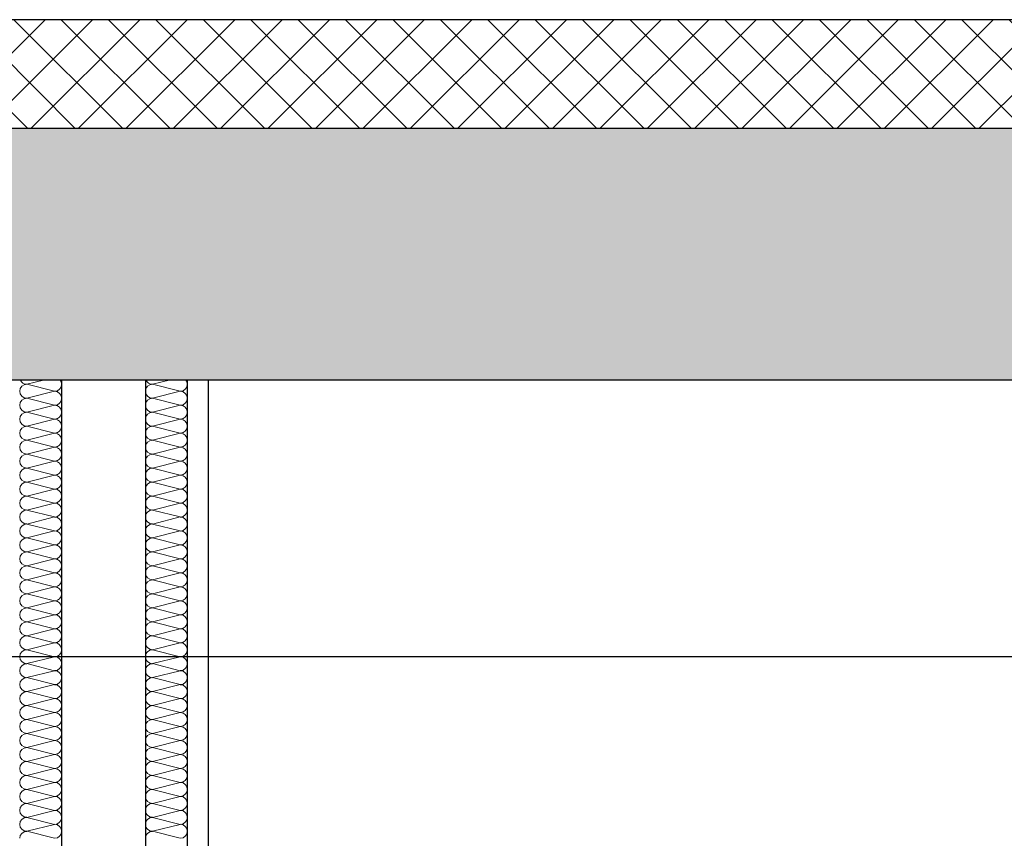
# Model space of a CAD drawing. Header units: metres. Extents: x -12 to 62.3, y -22.2 to 2.8.
# Tile 86 of 214: x 17.6 to 18.8, y -3.2 to -2.3. Entities that reach past the tile are written whole.
import ezdxf

# ---------------------------------------------------------------- set-up
doc = ezdxf.new("R2010")
doc.units = ezdxf.units.M
doc.header["$LTSCALE"] = 20
doc.header["$MEASUREMENT"] = 0
doc.layers.get('0').update_dxf_attribs({"color": 8, "lineweight": 9})
doc.layers.get('Defpoints').update_dxf_attribs({"color": 8, "lineweight": 9})
for name, color, linetype in [('Neubau_A-Decken', 8, 'Continuous'), ('Neubau_A-Installationswände', 8, 'Continuous'), ('Neubau_B-Aufbau auf Decke oder Dach', 8, 'Continuous'), ('Neubau_T-Bemaßung', 8, 'Continuous')]:
    doc.layers.add(name, color=color, linetype=linetype)
doc.styles.add('ERSTELLTER_STIL_2', font='arial.ttf')
doc.dimstyles.new('ERSTELLTER_STIL__1', dxfattribs={"dimtxt": 0.0875, "dimasz": 0.059375, "dimexe": 0.18, "dimexo": 0.0625, "dimgap": 0, "dimtad": 1, "dimzin": 0, "dimdsep": 46, "dimtxsty": 'ERSTELLTER_STIL_2', "dimblk": 'ARROWHEAD_6', "dimblk1": 'ARROWHEAD_6', "dimblk2": 'ARROWHEAD_6', "dimcen": 0.09, "dimclrd": 7, "dimclre": 7, "dimclrt": 7, "dimazin": 0, "dimtfac": 1, "dimtdec": 4, "dimtmove": 0, "dimatfit": 3, "dimfxl": 1, "dimtolj": 1, "dimtzin": 0, "dimarcsym": 0})

# ---------------------------------------------------------------- blocks, each defined once
blk = doc.blocks.new('*X367', base_point=(-18420.1572, 0))
at = {"layer": 'Neubau_A-Installationswände', "color": 8, "linetype": 'Continuous', "lineweight": 9}
for p, q in [((-21355.2472, 7.48), (-21355.2672, 7.475)), ((-21355.2339, 7.4667), (-21355.2672, 7.475)), ((-21355.2339, 7.4667), (-21355.2672, 7.4583)), ((-21355.2339, 7.45), (-21355.2672, 7.4583)), ((-21355.2339, 7.45), (-21355.2672, 7.4417)), ((-21355.2339, 7.4333), (-21355.2672, 7.4417)), ((-21355.2339, 7.4333), (-21355.2672, 7.425)), ((-21355.2339, 7.4167), (-21355.2672, 7.425)), ((-21355.2339, 7.4167), (-21355.2672, 7.4083)), ((-21355.2339, 7.4), (-21355.2672, 7.4083)), ((-21355.2339, 7.4), (-21355.2672, 7.3917)), ((-21355.2339, 7.3833), (-21355.2672, 7.3917)), ((-21355.2339, 7.3833), (-21355.2672, 7.375)), ((-21355.2339, 7.3667), (-21355.2672, 7.375)), ((-21355.2339, 7.3667), (-21355.2672, 7.3583)), ((-21355.2339, 7.35), (-21355.2672, 7.3583)), ((-21355.2339, 7.35), (-21355.2672, 7.3417)), ((-21355.2339, 7.3333), (-21355.2672, 7.3417)), ((-21355.2339, 7.3333), (-21355.2672, 7.325)), ((-21355.2339, 7.3167), (-21355.2672, 7.325)), ((-21355.2339, 7.3167), (-21355.2672, 7.3083)), ((-21355.2339, 7.3), (-21355.2672, 7.3083)), ((-21355.2339, 7.3), (-21355.2672, 7.2917)), ((-21355.2339, 7.2833), (-21355.2672, 7.2917)), ((-21355.2339, 7.2833), (-21355.2672, 7.275)), ((-21355.2339, 7.2667), (-21355.2672, 7.275)), ((-21355.2339, 7.2667), (-21355.2672, 7.2583)), ((-21355.2339, 7.25), (-21355.2672, 7.2583)), ((-21355.2339, 7.25), (-21355.2672, 7.2417)), ((-21355.2339, 7.2333), (-21355.2672, 7.2417)), ((-21355.2339, 7.2333), (-21355.2672, 7.225)), ((-21355.2339, 7.2167), (-21355.2672, 7.225)), ((-21355.2339, 7.2167), (-21355.2672, 7.2083)), ((-21355.2339, 7.2), (-21355.2672, 7.2083)), ((-21355.2339, 7.2), (-21355.2672, 7.1917)), ((-21355.2339, 7.1833), (-21355.2672, 7.1917)), ((-21355.2339, 7.1833), (-21355.2672, 7.175)), ((-21355.2339, 7.1667), (-21355.2672, 7.175)), ((-21355.2339, 7.1667), (-21355.2672, 7.1583)), ((-21355.2339, 7.15), (-21355.2672, 7.1583)), ((-21355.2339, 7.15), (-21355.2672, 7.1417)), ((-21355.2339, 7.1333), (-21355.2672, 7.1417)), ((-21355.2339, 7.1333), (-21355.2672, 7.125)), ((-21355.2339, 7.1167), (-21355.2672, 7.125)), ((-21355.2339, 7.1167), (-21355.2672, 7.1083)), ((-21355.2339, 7.1), (-21355.2672, 7.1083)), ((-21355.2339, 7.1), (-21355.2672, 7.0917)), ((-21355.2339, 7.0833), (-21355.2672, 7.0917)), ((-21355.2339, 7.0833), (-21355.2672, 7.075)), ((-21355.2339, 7.0667), (-21355.2672, 7.075)), ((-21355.2339, 7.0667), (-21355.2672, 7.0583)), ((-21355.2339, 7.05), (-21355.2672, 7.0583)), ((-21355.2339, 7.05), (-21355.2672, 7.0417)), ((-21355.2339, 7.0333), (-21355.2672, 7.0417)), ((-21355.2339, 7.0333), (-21355.2672, 7.025)), ((-21355.2339, 7.0167), (-21355.2672, 7.025)), ((-21355.2339, 7.0167), (-21355.2672, 7.0083)), ((-21355.2339, 7), (-21355.2672, 7.0083)), ((-21355.2339, 7), (-21355.2672, 6.9917)), ((-21355.2339, 6.9833), (-21355.2672, 6.9917)), ((-21355.2339, 6.9833), (-21355.2672, 6.975)), ((-21355.2339, 6.9667), (-21355.2672, 6.975)), ((-21355.2339, 6.9667), (-21355.2672, 6.9583)), ((-21355.2339, 6.95), (-21355.2672, 6.9583)), ((-21355.2339, 6.95), (-21355.2672, 6.9417)), ((-21355.2339, 6.9333), (-21355.2672, 6.9417))]:
    blk.add_line(p, q, dxfattribs=at)
for centre, start, end in [((-21355.2672, 7.4667), 90, 180), ((-21355.2672, 7.4833), 203.5782, 270), ((-21355.2339, 7.475), 270, 0), ((-21355.2339, 7.475), 0, 36.8699), ((-21355.2672, 7.4667), 180, 270), ((-21355.2339, 7.4583), 0, 90), ((-21355.2672, 7.45), 90, 180), ((-21355.2672, 7.45), 180, 270), ((-21355.2339, 7.4583), 270, 0), ((-21355.2339, 7.4417), 0, 90), ((-21355.2672, 7.4333), 90, 180), ((-21355.2339, 7.4417), 270, 0), ((-21355.2672, 7.4333), 180, 270), ((-21355.2339, 7.425), 0, 90), ((-21355.2672, 7.4167), 90, 180), ((-21355.2672, 7.4167), 180, 270), ((-21355.2339, 7.425), 270, 0), ((-21355.2339, 7.4083), 0, 90), ((-21355.2672, 7.4), 90, 180), ((-21355.2339, 7.4083), 270, 0), ((-21355.2672, 7.4), 180, 270), ((-21355.2672, 7.3833), 90, 180), ((-21355.2339, 7.3917), 0, 90), ((-21355.2339, 7.3917), 270, 0), ((-21355.2672, 7.3833), 180, 270), ((-21355.2339, 7.375), 0, 90), ((-21355.2672, 7.3667), 90, 180), ((-21355.2339, 7.375), 270, 0), ((-21355.2672, 7.3667), 180, 270), ((-21355.2672, 7.35), 90, 180), ((-21355.2339, 7.3583), 0, 90), ((-21355.2339, 7.3583), 270, 0), ((-21355.2672, 7.35), 180, 270), ((-21355.2339, 7.3417), 0, 90), ((-21355.2672, 7.3333), 90, 180), ((-21355.2672, 7.3333), 180, 270), ((-21355.2339, 7.3417), 270, 0), ((-21355.2339, 7.325), 0, 90), ((-21355.2672, 7.3167), 90, 180), ((-21355.2339, 7.325), 270, 0), ((-21355.2672, 7.3167), 180, 270), ((-21355.2339, 7.3083), 0, 90), ((-21355.2672, 7.3), 90, 180), ((-21355.2672, 7.3), 180, 270), ((-21355.2339, 7.3083), 270, 0), ((-21355.2339, 7.2917), 0, 90), ((-21355.2672, 7.2833), 90, 180), ((-21355.2339, 7.2917), 270, 0), ((-21355.2672, 7.2833), 180, 270), ((-21355.2672, 7.2667), 90, 180), ((-21355.2339, 7.275), 0, 90), ((-21355.2339, 7.275), 270, 0), ((-21355.2672, 7.2667), 180, 270), ((-21355.2339, 7.2583), 0, 90), ((-21355.2672, 7.25), 90, 180), ((-21355.2672, 7.25), 180, 270), ((-21355.2339, 7.2583), 270, 0), ((-21355.2339, 7.2417), 0, 90), ((-21355.2672, 7.2333), 90, 180), ((-21355.2339, 7.2417), 270, 0), ((-21355.2672, 7.2333), 180, 270), ((-21355.2339, 7.225), 0, 90), ((-21355.2672, 7.2167), 90, 180), ((-21355.2672, 7.2167), 180, 270), ((-21355.2339, 7.225), 270, 0), ((-21355.2339, 7.2083), 0, 90), ((-21355.2672, 7.2), 90, 180), ((-21355.2339, 7.2083), 270, 0), ((-21355.2672, 7.2), 180, 270), ((-21355.2672, 7.1833), 90, 180), ((-21355.2339, 7.1917), 0, 90), ((-21355.2339, 7.1917), 270, 0), ((-21355.2672, 7.1833), 180, 270), ((-21355.2339, 7.175), 0, 90), ((-21355.2672, 7.1667), 90, 180), ((-21355.2339, 7.175), 270, 0), ((-21355.2672, 7.1667), 180, 270), ((-21355.2672, 7.15), 90, 180), ((-21355.2339, 7.1583), 0, 90), ((-21355.2339, 7.1583), 270, 0), ((-21355.2672, 7.15), 180, 270), ((-21355.2339, 7.1417), 0, 90), ((-21355.2672, 7.1333), 90, 180), ((-21355.2672, 7.1333), 180, 270), ((-21355.2339, 7.1417), 270, 0), ((-21355.2339, 7.125), 0, 90), ((-21355.2672, 7.1167), 90, 180), ((-21355.2339, 7.125), 270, 0), ((-21355.2672, 7.1167), 180, 270), ((-21355.2339, 7.1083), 0, 90), ((-21355.2672, 7.1), 90, 180), ((-21355.2672, 7.1), 180, 270), ((-21355.2339, 7.1083), 270, 0), ((-21355.2339, 7.0917), 0, 90), ((-21355.2672, 7.0833), 90, 180), ((-21355.2339, 7.0917), 270, 0), ((-21355.2672, 7.0833), 180, 270), ((-21355.2672, 7.0667), 90, 180), ((-21355.2339, 7.075), 0, 90), ((-21355.2339, 7.075), 270, 0), ((-21355.2672, 7.0667), 180, 270), ((-21355.2339, 7.0583), 0, 90), ((-21355.2672, 7.05), 90, 180), ((-21355.2339, 7.0583), 270, 0), ((-21355.2672, 7.05), 180, 270), ((-21355.2672, 7.0333), 90, 180), ((-21355.2339, 7.0417), 0, 90), ((-21355.2339, 7.0417), 270, 0), ((-21355.2672, 7.0333), 180, 270), ((-21355.2339, 7.025), 0, 90), ((-21355.2672, 7.0167), 90, 180), ((-21355.2672, 7.0167), 180, 270), ((-21355.2339, 7.025), 270, 0), ((-21355.2339, 7.0083), 0, 90), ((-21355.2672, 7), 90, 180), ((-21355.2339, 7.0083), 270, 0), ((-21355.2672, 7), 180, 270), ((-21355.2672, 6.9833), 90, 180), ((-21355.2339, 6.9917), 0, 90), ((-21355.2339, 6.9917), 270, 0), ((-21355.2672, 6.9833), 180, 270), ((-21355.2339, 6.975), 0, 90), ((-21355.2672, 6.9667), 90, 180), ((-21355.2339, 6.975), 270, 0), ((-21355.2672, 6.9667), 180, 270), ((-21355.2672, 6.95), 90, 180), ((-21355.2339, 6.9583), 0, 90), ((-21355.2339, 6.9583), 270, 0), ((-21355.2672, 6.95), 180, 270), ((-21355.2339, 6.9417), 0, 90), ((-21355.2672, 6.9333), 90, 180), ((-21355.2339, 6.9417), 270, 0)]:
    blk.add_arc(centre, 0.00833, start, end, dxfattribs=at)
blk = doc.blocks.new('*X368', base_point=(-18420.1572, 0))
at = {"layer": 'Neubau_A-Installationswände', "color": 8, "linetype": 'Continuous', "lineweight": 9}
for p, q in [((-21355.3972, 7.48), (-21355.4172, 7.475)), ((-21355.3839, 7.4667), (-21355.4172, 7.475)), ((-21355.3839, 7.4667), (-21355.4172, 7.4583)), ((-21355.3839, 7.45), (-21355.4172, 7.4583)), ((-21355.3839, 7.45), (-21355.4172, 7.4417)), ((-21355.3839, 7.4333), (-21355.4172, 7.4417)), ((-21355.3839, 7.4333), (-21355.4172, 7.425)), ((-21355.3839, 7.4167), (-21355.4172, 7.425)), ((-21355.3839, 7.4167), (-21355.4172, 7.4083)), ((-21355.3839, 7.4), (-21355.4172, 7.4083)), ((-21355.3839, 7.4), (-21355.4172, 7.3917)), ((-21355.3839, 7.3833), (-21355.4172, 7.3917)), ((-21355.3839, 7.3833), (-21355.4172, 7.375)), ((-21355.3839, 7.3667), (-21355.4172, 7.375)), ((-21355.3839, 7.3667), (-21355.4172, 7.3583)), ((-21355.3839, 7.35), (-21355.4172, 7.3583)), ((-21355.3839, 7.35), (-21355.4172, 7.3417)), ((-21355.3839, 7.3333), (-21355.4172, 7.3417)), ((-21355.3839, 7.3333), (-21355.4172, 7.325)), ((-21355.3839, 7.3167), (-21355.4172, 7.325)), ((-21355.3839, 7.3167), (-21355.4172, 7.3083)), ((-21355.3839, 7.3), (-21355.4172, 7.3083)), ((-21355.3839, 7.3), (-21355.4172, 7.2917)), ((-21355.3839, 7.2833), (-21355.4172, 7.2917)), ((-21355.3839, 7.2833), (-21355.4172, 7.275)), ((-21355.3839, 7.2667), (-21355.4172, 7.275)), ((-21355.3839, 7.2667), (-21355.4172, 7.2583)), ((-21355.3839, 7.25), (-21355.4172, 7.2583)), ((-21355.3839, 7.25), (-21355.4172, 7.2417)), ((-21355.3839, 7.2333), (-21355.4172, 7.2417)), ((-21355.3839, 7.2333), (-21355.4172, 7.225)), ((-21355.3839, 7.2167), (-21355.4172, 7.225)), ((-21355.3839, 7.2167), (-21355.4172, 7.2083)), ((-21355.3839, 7.2), (-21355.4172, 7.2083)), ((-21355.3839, 7.2), (-21355.4172, 7.1917)), ((-21355.3839, 7.1833), (-21355.4172, 7.1917)), ((-21355.3839, 7.1833), (-21355.4172, 7.175)), ((-21355.3839, 7.1667), (-21355.4172, 7.175)), ((-21355.3839, 7.1667), (-21355.4172, 7.1583)), ((-21355.3839, 7.15), (-21355.4172, 7.1583)), ((-21355.3839, 7.15), (-21355.4172, 7.1417)), ((-21355.3839, 7.1333), (-21355.4172, 7.1417)), ((-21355.3839, 7.1333), (-21355.4172, 7.125)), ((-21355.3839, 7.1167), (-21355.4172, 7.125)), ((-21355.3839, 7.1167), (-21355.4172, 7.1083)), ((-21355.3839, 7.1), (-21355.4172, 7.1083)), ((-21355.3839, 7.1), (-21355.4172, 7.0917)), ((-21355.3839, 7.0833), (-21355.4172, 7.0917)), ((-21355.3839, 7.0833), (-21355.4172, 7.075)), ((-21355.3839, 7.0667), (-21355.4172, 7.075)), ((-21355.3839, 7.0667), (-21355.4172, 7.0583)), ((-21355.3839, 7.05), (-21355.4172, 7.0583)), ((-21355.3839, 7.05), (-21355.4172, 7.0417)), ((-21355.3839, 7.0333), (-21355.4172, 7.0417)), ((-21355.3839, 7.0333), (-21355.4172, 7.025)), ((-21355.3839, 7.0167), (-21355.4172, 7.025)), ((-21355.3839, 7.0167), (-21355.4172, 7.0083)), ((-21355.3839, 7), (-21355.4172, 7.0083)), ((-21355.3839, 7), (-21355.4172, 6.9917)), ((-21355.3839, 6.9833), (-21355.4172, 6.9917)), ((-21355.3839, 6.9833), (-21355.4172, 6.975)), ((-21355.3839, 6.9667), (-21355.4172, 6.975)), ((-21355.3839, 6.9667), (-21355.4172, 6.9583)), ((-21355.3839, 6.95), (-21355.4172, 6.9583)), ((-21355.3839, 6.95), (-21355.4172, 6.9417)), ((-21355.3839, 6.9333), (-21355.4172, 6.9417))]:
    blk.add_line(p, q, dxfattribs=at)
for centre, start, end in [((-21355.4172, 7.4667), 90, 180), ((-21355.4172, 7.4833), 203.5782, 270), ((-21355.3839, 7.475), 270, 0), ((-21355.3839, 7.475), 0, 36.8699), ((-21355.4172, 7.4667), 180, 270), ((-21355.3839, 7.4583), 0, 90), ((-21355.4172, 7.45), 90, 180), ((-21355.4172, 7.45), 180, 270), ((-21355.3839, 7.4583), 270, 0), ((-21355.3839, 7.4417), 0, 90), ((-21355.4172, 7.4333), 90, 180), ((-21355.3839, 7.4417), 270, 0), ((-21355.4172, 7.4333), 180, 270), ((-21355.3839, 7.425), 0, 90), ((-21355.4172, 7.4167), 90, 180), ((-21355.4172, 7.4167), 180, 270), ((-21355.3839, 7.425), 270, 0), ((-21355.3839, 7.4083), 0, 90), ((-21355.4172, 7.4), 90, 180), ((-21355.3839, 7.4083), 270, 0), ((-21355.4172, 7.4), 180, 270), ((-21355.4172, 7.3833), 90, 180), ((-21355.3839, 7.3917), 0, 90), ((-21355.3839, 7.3917), 270, 0), ((-21355.4172, 7.3833), 180, 270), ((-21355.3839, 7.375), 0, 90), ((-21355.4172, 7.3667), 90, 180), ((-21355.3839, 7.375), 270, 0), ((-21355.4172, 7.3667), 180, 270), ((-21355.4172, 7.35), 90, 180), ((-21355.3839, 7.3583), 0, 90), ((-21355.3839, 7.3583), 270, 0), ((-21355.4172, 7.35), 180, 270), ((-21355.3839, 7.3417), 0, 90), ((-21355.4172, 7.3333), 90, 180), ((-21355.4172, 7.3333), 180, 270), ((-21355.3839, 7.3417), 270, 0), ((-21355.3839, 7.325), 0, 90), ((-21355.4172, 7.3167), 90, 180), ((-21355.3839, 7.325), 270, 0), ((-21355.4172, 7.3167), 180, 270), ((-21355.3839, 7.3083), 0, 90), ((-21355.4172, 7.3), 90, 180), ((-21355.4172, 7.3), 180, 270), ((-21355.3839, 7.3083), 270, 0), ((-21355.3839, 7.2917), 0, 90), ((-21355.4172, 7.2833), 90, 180), ((-21355.3839, 7.2917), 270, 0), ((-21355.4172, 7.2833), 180, 270), ((-21355.4172, 7.2667), 90, 180), ((-21355.3839, 7.275), 0, 90), ((-21355.3839, 7.275), 270, 0), ((-21355.4172, 7.2667), 180, 270), ((-21355.3839, 7.2583), 0, 90), ((-21355.4172, 7.25), 90, 180), ((-21355.4172, 7.25), 180, 270), ((-21355.3839, 7.2583), 270, 0), ((-21355.3839, 7.2417), 0, 90), ((-21355.4172, 7.2333), 90, 180), ((-21355.3839, 7.2417), 270, 0), ((-21355.4172, 7.2333), 180, 270), ((-21355.3839, 7.225), 0, 90), ((-21355.4172, 7.2167), 90, 180), ((-21355.4172, 7.2167), 180, 270), ((-21355.3839, 7.225), 270, 0), ((-21355.3839, 7.2083), 0, 90), ((-21355.4172, 7.2), 90, 180), ((-21355.3839, 7.2083), 270, 0), ((-21355.4172, 7.2), 180, 270), ((-21355.4172, 7.1833), 90, 180), ((-21355.3839, 7.1917), 0, 90), ((-21355.3839, 7.1917), 270, 0), ((-21355.4172, 7.1833), 180, 270), ((-21355.3839, 7.175), 0, 90), ((-21355.4172, 7.1667), 90, 180), ((-21355.3839, 7.175), 270, 0), ((-21355.4172, 7.1667), 180, 270), ((-21355.4172, 7.15), 90, 180), ((-21355.3839, 7.1583), 0, 90), ((-21355.3839, 7.1583), 270, 0), ((-21355.4172, 7.15), 180, 270), ((-21355.3839, 7.1417), 0, 90), ((-21355.4172, 7.1333), 90, 180), ((-21355.4172, 7.1333), 180, 270), ((-21355.3839, 7.1417), 270, 0), ((-21355.3839, 7.125), 0, 90), ((-21355.4172, 7.1167), 90, 180), ((-21355.3839, 7.125), 270, 0), ((-21355.4172, 7.1167), 180, 270), ((-21355.3839, 7.1083), 0, 90), ((-21355.4172, 7.1), 90, 180), ((-21355.4172, 7.1), 180, 270), ((-21355.3839, 7.1083), 270, 0), ((-21355.3839, 7.0917), 0, 90), ((-21355.4172, 7.0833), 90, 180), ((-21355.3839, 7.0917), 270, 0), ((-21355.4172, 7.0833), 180, 270), ((-21355.4172, 7.0667), 90, 180), ((-21355.3839, 7.075), 0, 90), ((-21355.3839, 7.075), 270, 0), ((-21355.4172, 7.0667), 180, 270), ((-21355.3839, 7.0583), 0, 90), ((-21355.4172, 7.05), 90, 180), ((-21355.3839, 7.0583), 270, 0), ((-21355.4172, 7.05), 180, 270), ((-21355.4172, 7.0333), 90, 180), ((-21355.3839, 7.0417), 0, 90), ((-21355.3839, 7.0417), 270, 0), ((-21355.4172, 7.0333), 180, 270), ((-21355.3839, 7.025), 0, 90), ((-21355.4172, 7.0167), 90, 180), ((-21355.4172, 7.0167), 180, 270), ((-21355.3839, 7.025), 270, 0), ((-21355.3839, 7.0083), 0, 90), ((-21355.4172, 7), 90, 180), ((-21355.3839, 7.0083), 270, 0), ((-21355.4172, 7), 180, 270), ((-21355.4172, 6.9833), 90, 180), ((-21355.3839, 6.9917), 0, 90), ((-21355.3839, 6.9917), 270, 0), ((-21355.4172, 6.9833), 180, 270), ((-21355.3839, 6.975), 0, 90), ((-21355.4172, 6.9667), 90, 180), ((-21355.3839, 6.975), 270, 0), ((-21355.4172, 6.9667), 180, 270), ((-21355.4172, 6.95), 90, 180), ((-21355.3839, 6.9583), 0, 90), ((-21355.3839, 6.9583), 270, 0), ((-21355.4172, 6.95), 180, 270), ((-21355.3839, 6.9417), 0, 90), ((-21355.4172, 6.9333), 90, 180), ((-21355.3839, 6.9417), 270, 0)]:
    blk.add_arc(centre, 0.00833, start, end, dxfattribs=at)
blk = doc.blocks.new('ARROWHEAD_6')
at = {"color": 0, "linetype": 'Continuous', "lineweight": 0}
for p, q in [((-0.5, -0.5), (0.5, 0.5)), ((0, 0), (-1, 0))]:
    blk.add_line(p, q, dxfattribs=at)
blk = doc.blocks.new('*D511')
at = {"layer": 'Defpoints', "color": 0, "linetype": 'Continuous', "transparency": 16777216}
for p in [(2.6448, -3.025), (42.69, -3.025), (55.892, -6.025)]:
    blk.add_point(p, dxfattribs=at)
at = {"layer": 'Neubau_T-Bemaßung', "linetype": 'Continuous', "lineweight": -2, "transparency": 16777216}
for p, q in [((42.6275, -3.025), (2.4648, -3.025)), ((2.6448, -3.0844), (2.6448, -4.415)), ((2.6448, -5.9656), (2.6448, -4.642)), ((55.8295, -6.025), (2.4648, -6.025))]:
    blk.add_line(p, q, dxfattribs=at)
at = {"layer": 'Neubau_T-Bemaßung', "linetype": 'Continuous', "lineweight": -2, "transparency": 16777216, "xscale": 0.059375, "yscale": 0.059375, "zscale": 0.059375}
for p, rotation in [((2.6448, -3.025), 90), ((2.6448, -6.025), 270)]:
    blk.add_blockref('ARROWHEAD_6', p, dxfattribs=dict(at, rotation=rotation))
at = {"layer": 'Neubau_T-Bemaßung', "linetype": 'Continuous', "transparency": 16777216, "insert": (2.6448, -4.5285), "char_height": 0.0875, "attachment_point": 5, "rotation": 90, "style": 'ERSTELLTER_STIL_2'}
blk.add_mtext('\\A1;3.00', dxfattribs=at)
blk = doc.blocks.new('*D512')
at = {"layer": 'Defpoints', "color": 0, "linetype": 'Continuous', "transparency": 16777216}
for p in [(2.7061, -2.925), (2.7583, -2.925), (42.69, -3.025)]:
    blk.add_point(p, dxfattribs=at)
at = {"layer": 'Neubau_T-Bemaßung', "linetype": 'Continuous', "lineweight": -2, "transparency": 16777216}
for p, q in [((2.7583, -2.8656), (2.7583, -2.8063)), ((2.7583, -2.925), (2.7583, -3.025)), ((2.7686, -2.925), (2.9383, -2.925)), ((42.6275, -3.025), (2.5783, -3.025)), ((2.7583, -3.0844), (2.7583, -3.1438))]:
    blk.add_line(p, q, dxfattribs=at)
at = {"layer": 'Neubau_T-Bemaßung', "linetype": 'Continuous', "lineweight": -2, "transparency": 16777216, "xscale": 0.059375, "yscale": 0.059375, "zscale": 0.059375}
for p, rotation in [((2.7583, -2.925), 270), ((2.7583, -3.025), 90)]:
    blk.add_blockref('ARROWHEAD_6', p, dxfattribs=dict(at, rotation=rotation))
at = {"layer": 'Neubau_T-Bemaßung', "linetype": 'Continuous', "transparency": 16777216, "insert": (2.6448, -3.1438), "char_height": 0.0875, "attachment_point": 5, "rotation": 90, "style": 'ERSTELLTER_STIL_2'}
blk.add_mtext('\\A1;0.10', dxfattribs=at)
blk = doc.blocks.new('*D513')
at = {"layer": 'Defpoints', "color": 0, "linetype": 'Continuous', "transparency": 16777216}
for p in [(2.6448, -2.695), (45.355, -2.695), (2.7061, -2.925)]:
    blk.add_point(p, dxfattribs=at)
at = {"layer": 'Neubau_T-Bemaßung', "linetype": 'Continuous', "lineweight": -2, "transparency": 16777216}
for p, q in [((2.6448, -2.6356), (2.6448, -2.5763)), ((45.2925, -2.695), (2.4648, -2.695)), ((2.6448, -2.695), (2.6448, -2.6965)), ((2.6436, -2.925), (2.4648, -2.925)), ((2.6448, -2.925), (2.6448, -2.9238)), ((2.6448, -2.9844), (2.6448, -3.0438))]:
    blk.add_line(p, q, dxfattribs=at)
at = {"layer": 'Neubau_T-Bemaßung', "linetype": 'Continuous', "lineweight": -2, "transparency": 16777216, "xscale": 0.059375, "yscale": 0.059375, "zscale": 0.059375}
for p, rotation in [((2.6448, -2.695), 270), ((2.6448, -2.925), 90)]:
    blk.add_blockref('ARROWHEAD_6', p, dxfattribs=dict(at, rotation=rotation))
at = {"layer": 'Neubau_T-Bemaßung', "linetype": 'Continuous', "transparency": 16777216, "insert": (2.6448, -2.8101), "char_height": 0.0875, "attachment_point": 5, "rotation": 90, "style": 'ERSTELLTER_STIL_2'}
blk.add_mtext('\\A1;0.23', dxfattribs=at)
blk = doc.blocks.new('*D442')
at = {"layer": 'Defpoints', "color": 0, "linetype": 'Continuous', "transparency": 16777216}
for p in [(2.6448, -2.395), (43.301, -2.395), (45.355, -2.695)]:
    blk.add_point(p, dxfattribs=at)
at = {"layer": 'Neubau_T-Bemaßung', "linetype": 'Continuous', "lineweight": -2, "transparency": 16777216}
for p, q in [((2.6448, -2.3356), (2.6448, -2.2763)), ((43.2385, -2.395), (2.4648, -2.395)), ((2.6448, -2.395), (2.6448, -2.4317)), ((2.6448, -2.695), (2.6448, -2.6586)), ((45.2925, -2.695), (2.4648, -2.695)), ((2.6448, -2.7544), (2.6448, -2.8138))]:
    blk.add_line(p, q, dxfattribs=at)
at = {"layer": 'Neubau_T-Bemaßung', "linetype": 'Continuous', "lineweight": -2, "transparency": 16777216, "xscale": 0.059375, "yscale": 0.059375, "zscale": 0.059375}
for p, rotation in [((2.6448, -2.395), 270), ((2.6448, -2.695), 90)]:
    blk.add_blockref('ARROWHEAD_6', p, dxfattribs=dict(at, rotation=rotation))
at = {"layer": 'Neubau_T-Bemaßung', "linetype": 'Continuous', "transparency": 16777216, "insert": (2.6448, -2.5451), "char_height": 0.0875, "attachment_point": 5, "rotation": 90, "style": 'ERSTELLTER_STIL_2'}
blk.add_mtext('\\A1;0.30', dxfattribs=at)
blk = doc.blocks.new('*D443')
at = {"layer": 'Defpoints', "color": 0, "linetype": 'Continuous', "transparency": 16777216}
for p in [(2.6448, -2.145), (55.892, -2.145), (43.301, -2.395)]:
    blk.add_point(p, dxfattribs=at)
at = {"layer": 'Neubau_T-Bemaßung', "linetype": 'Continuous', "lineweight": -2, "transparency": 16777216}
for p, q in [((2.6448, -2.0856), (2.6448, -2.0263)), ((55.8295, -2.145), (2.4648, -2.145)), ((2.6448, -2.145), (2.6448, -2.1562)), ((2.6448, -2.395), (2.6448, -2.3841)), ((43.2385, -2.395), (2.4648, -2.395)), ((2.6448, -2.4544), (2.6448, -2.5138))]:
    blk.add_line(p, q, dxfattribs=at)
at = {"layer": 'Neubau_T-Bemaßung', "linetype": 'Continuous', "lineweight": -2, "transparency": 16777216, "xscale": 0.059375, "yscale": 0.059375, "zscale": 0.059375}
for p, rotation in [((2.6448, -2.145), 270), ((2.6448, -2.395), 90)]:
    blk.add_blockref('ARROWHEAD_6', p, dxfattribs=dict(at, rotation=rotation))
at = {"layer": 'Neubau_T-Bemaßung', "linetype": 'Continuous', "transparency": 16777216, "insert": (2.6448, -2.2701), "char_height": 0.0875, "attachment_point": 5, "rotation": 90, "style": 'ERSTELLTER_STIL_2'}
blk.add_mtext('\\A1;0.25', dxfattribs=at)
blk = doc.blocks.new('*D448')
at = {"layer": 'Defpoints', "color": 0, "linetype": 'Continuous', "transparency": 16777216}
for p in [(2.9948, -2.695), (45.355, -2.695), (45.355, -6.195)]:
    blk.add_point(p, dxfattribs=at)
at = {"layer": 'Neubau_T-Bemaßung', "linetype": 'Continuous', "lineweight": -2, "transparency": 16777216}
for p, q in [((45.2925, -2.695), (2.8148, -2.695)), ((2.9948, -2.7544), (2.9948, -4.335)), ((2.9948, -6.1356), (2.9948, -4.562)), ((45.2925, -6.195), (2.8148, -6.195))]:
    blk.add_line(p, q, dxfattribs=at)
at = {"layer": 'Neubau_T-Bemaßung', "linetype": 'Continuous', "lineweight": -2, "transparency": 16777216, "xscale": 0.059375, "yscale": 0.059375, "zscale": 0.059375}
for p, rotation in [((2.9948, -2.695), 90), ((2.9948, -6.195), 270)]:
    blk.add_blockref('ARROWHEAD_6', p, dxfattribs=dict(at, rotation=rotation))
at = {"layer": 'Neubau_T-Bemaßung', "linetype": 'Continuous', "transparency": 16777216, "insert": (2.9948, -4.4485), "char_height": 0.0875, "attachment_point": 5, "rotation": 90, "style": 'ERSTELLTER_STIL_2'}
blk.add_mtext('\\A1;3.50', dxfattribs=at)
blk = doc.blocks.new('*D449')
at = {"layer": 'Defpoints', "color": 0, "linetype": 'Continuous', "transparency": 16777216}
for p in [(2.9948, -2.395), (43.301, -2.395), (45.355, -2.695)]:
    blk.add_point(p, dxfattribs=at)
at = {"layer": 'Neubau_T-Bemaßung', "linetype": 'Continuous', "lineweight": -2, "transparency": 16777216}
for p, q in [((2.9948, -2.3356), (2.9948, -2.2763)), ((43.2385, -2.395), (2.8148, -2.395)), ((2.9948, -2.395), (2.9948, -2.4317)), ((2.9948, -2.695), (2.9948, -2.6586)), ((45.2925, -2.695), (2.8148, -2.695)), ((2.9948, -2.7544), (2.9948, -2.8138))]:
    blk.add_line(p, q, dxfattribs=at)
at = {"layer": 'Neubau_T-Bemaßung', "linetype": 'Continuous', "lineweight": -2, "transparency": 16777216, "xscale": 0.059375, "yscale": 0.059375, "zscale": 0.059375}
for p, rotation in [((2.9948, -2.395), 270), ((2.9948, -2.695), 90)]:
    blk.add_blockref('ARROWHEAD_6', p, dxfattribs=dict(at, rotation=rotation))
at = {"layer": 'Neubau_T-Bemaßung', "linetype": 'Continuous', "transparency": 16777216, "insert": (2.9948, -2.5451), "char_height": 0.0875, "attachment_point": 5, "rotation": 90, "style": 'ERSTELLTER_STIL_2'}
blk.add_mtext('\\A1;0.30', dxfattribs=at)
blk = doc.blocks.new('*D423')
at = {"layer": 'Defpoints', "color": 0, "linetype": 'Continuous', "transparency": 16777216}
for p in [(8.7601, -3.025), (42.69, -3.025), (55.892, -6.025)]:
    blk.add_point(p, dxfattribs=at)
at = {"layer": 'Neubau_T-Bemaßung', "linetype": 'Continuous', "lineweight": -2, "transparency": 16777216}
for p, q in [((42.6275, -3.025), (8.5801, -3.025)), ((8.7601, -3.0844), (8.7601, -4.415)), ((8.7601, -5.9656), (8.7601, -4.642)), ((55.8295, -6.025), (8.5801, -6.025))]:
    blk.add_line(p, q, dxfattribs=at)
at = {"layer": 'Neubau_T-Bemaßung', "linetype": 'Continuous', "lineweight": -2, "transparency": 16777216, "xscale": 0.059375, "yscale": 0.059375, "zscale": 0.059375}
for p, rotation in [((8.7601, -3.025), 90), ((8.7601, -6.025), 270)]:
    blk.add_blockref('ARROWHEAD_6', p, dxfattribs=dict(at, rotation=rotation))
at = {"layer": 'Neubau_T-Bemaßung', "linetype": 'Continuous', "transparency": 16777216, "insert": (8.7601, -4.5285), "char_height": 0.0875, "attachment_point": 5, "rotation": 90, "style": 'ERSTELLTER_STIL_2'}
blk.add_mtext('\\A1;3.00', dxfattribs=at)
blk = doc.blocks.new('*D424')
at = {"layer": 'Defpoints', "color": 0, "linetype": 'Continuous', "transparency": 16777216}
for p in [(8.8214, -2.925), (8.8736, -2.925), (42.69, -3.025)]:
    blk.add_point(p, dxfattribs=at)
at = {"layer": 'Neubau_T-Bemaßung', "linetype": 'Continuous', "lineweight": -2, "transparency": 16777216}
for p, q in [((8.8736, -2.8656), (8.8736, -2.8063)), ((8.8736, -2.925), (8.8736, -3.025)), ((8.8839, -2.925), (9.0536, -2.925)), ((42.6275, -3.025), (8.6936, -3.025)), ((8.8736, -3.0844), (8.8736, -3.1438))]:
    blk.add_line(p, q, dxfattribs=at)
at = {"layer": 'Neubau_T-Bemaßung', "linetype": 'Continuous', "lineweight": -2, "transparency": 16777216, "xscale": 0.059375, "yscale": 0.059375, "zscale": 0.059375}
for p, rotation in [((8.8736, -2.925), 270), ((8.8736, -3.025), 90)]:
    blk.add_blockref('ARROWHEAD_6', p, dxfattribs=dict(at, rotation=rotation))
at = {"layer": 'Neubau_T-Bemaßung', "linetype": 'Continuous', "transparency": 16777216, "insert": (8.7601, -3.1438), "char_height": 0.0875, "attachment_point": 5, "rotation": 90, "style": 'ERSTELLTER_STIL_2'}
blk.add_mtext('\\A1;0.10', dxfattribs=at)
blk = doc.blocks.new('*D425')
at = {"layer": 'Defpoints', "color": 0, "linetype": 'Continuous', "transparency": 16777216}
for p in [(8.7601, -2.695), (45.355, -2.695), (8.8214, -2.925)]:
    blk.add_point(p, dxfattribs=at)
at = {"layer": 'Neubau_T-Bemaßung', "linetype": 'Continuous', "lineweight": -2, "transparency": 16777216}
for p, q in [((8.7601, -2.6356), (8.7601, -2.5763)), ((45.2925, -2.695), (8.5801, -2.695)), ((8.7601, -2.695), (8.7601, -2.6965)), ((8.7589, -2.925), (8.5801, -2.925)), ((8.7601, -2.925), (8.7601, -2.9238)), ((8.7601, -2.9844), (8.7601, -3.0438))]:
    blk.add_line(p, q, dxfattribs=at)
at = {"layer": 'Neubau_T-Bemaßung', "linetype": 'Continuous', "lineweight": -2, "transparency": 16777216, "xscale": 0.059375, "yscale": 0.059375, "zscale": 0.059375}
for p, rotation in [((8.7601, -2.695), 270), ((8.7601, -2.925), 90)]:
    blk.add_blockref('ARROWHEAD_6', p, dxfattribs=dict(at, rotation=rotation))
at = {"layer": 'Neubau_T-Bemaßung', "linetype": 'Continuous', "transparency": 16777216, "insert": (8.7601, -2.8101), "char_height": 0.0875, "attachment_point": 5, "rotation": 90, "style": 'ERSTELLTER_STIL_2'}
blk.add_mtext('\\A1;0.23', dxfattribs=at)
blk = doc.blocks.new('*D426')
at = {"layer": 'Defpoints', "color": 0, "linetype": 'Continuous', "transparency": 16777216}
for p in [(8.7601, -2.395), (43.301, -2.395), (45.355, -2.695)]:
    blk.add_point(p, dxfattribs=at)
at = {"layer": 'Neubau_T-Bemaßung', "linetype": 'Continuous', "lineweight": -2, "transparency": 16777216}
for p, q in [((8.7601, -2.3356), (8.7601, -2.2763)), ((43.2385, -2.395), (8.5801, -2.395)), ((8.7601, -2.395), (8.7601, -2.4317)), ((8.7601, -2.695), (8.7601, -2.6586)), ((45.2925, -2.695), (8.5801, -2.695)), ((8.7601, -2.7544), (8.7601, -2.8138))]:
    blk.add_line(p, q, dxfattribs=at)
at = {"layer": 'Neubau_T-Bemaßung', "linetype": 'Continuous', "lineweight": -2, "transparency": 16777216, "xscale": 0.059375, "yscale": 0.059375, "zscale": 0.059375}
for p, rotation in [((8.7601, -2.395), 270), ((8.7601, -2.695), 90)]:
    blk.add_blockref('ARROWHEAD_6', p, dxfattribs=dict(at, rotation=rotation))
at = {"layer": 'Neubau_T-Bemaßung', "linetype": 'Continuous', "transparency": 16777216, "insert": (8.7601, -2.5451), "char_height": 0.0875, "attachment_point": 5, "rotation": 90, "style": 'ERSTELLTER_STIL_2'}
blk.add_mtext('\\A1;0.30', dxfattribs=at)
blk = doc.blocks.new('*D427')
at = {"layer": 'Defpoints', "color": 0, "linetype": 'Continuous', "transparency": 16777216}
for p in [(8.7601, -2.145), (55.892, -2.145), (43.301, -2.395)]:
    blk.add_point(p, dxfattribs=at)
at = {"layer": 'Neubau_T-Bemaßung', "linetype": 'Continuous', "lineweight": -2, "transparency": 16777216}
for p, q in [((8.7601, -2.0856), (8.7601, -2.0263)), ((55.8295, -2.145), (8.5801, -2.145)), ((8.7601, -2.145), (8.7601, -2.1562)), ((8.7601, -2.395), (8.7601, -2.3841)), ((43.2385, -2.395), (8.5801, -2.395)), ((8.7601, -2.4544), (8.7601, -2.5138))]:
    blk.add_line(p, q, dxfattribs=at)
at = {"layer": 'Neubau_T-Bemaßung', "linetype": 'Continuous', "lineweight": -2, "transparency": 16777216, "xscale": 0.059375, "yscale": 0.059375, "zscale": 0.059375}
for p, rotation in [((8.7601, -2.145), 270), ((8.7601, -2.395), 90)]:
    blk.add_blockref('ARROWHEAD_6', p, dxfattribs=dict(at, rotation=rotation))
at = {"layer": 'Neubau_T-Bemaßung', "linetype": 'Continuous', "transparency": 16777216, "insert": (8.7601, -2.2701), "char_height": 0.0875, "attachment_point": 5, "rotation": 90, "style": 'ERSTELLTER_STIL_2'}
blk.add_mtext('\\A1;0.25', dxfattribs=at)
blk = doc.blocks.new('*D432')
at = {"layer": 'Defpoints', "color": 0, "linetype": 'Continuous', "transparency": 16777216}
for p in [(9.1101, -2.695), (45.355, -2.695), (45.355, -6.195)]:
    blk.add_point(p, dxfattribs=at)
at = {"layer": 'Neubau_T-Bemaßung', "linetype": 'Continuous', "lineweight": -2, "transparency": 16777216}
for p, q in [((45.2925, -2.695), (8.9301, -2.695)), ((9.1101, -2.7544), (9.1101, -4.335)), ((9.1101, -6.1356), (9.1101, -4.562)), ((45.2925, -6.195), (8.9301, -6.195))]:
    blk.add_line(p, q, dxfattribs=at)
at = {"layer": 'Neubau_T-Bemaßung', "linetype": 'Continuous', "lineweight": -2, "transparency": 16777216, "xscale": 0.059375, "yscale": 0.059375, "zscale": 0.059375}
for p, rotation in [((9.1101, -2.695), 90), ((9.1101, -6.195), 270)]:
    blk.add_blockref('ARROWHEAD_6', p, dxfattribs=dict(at, rotation=rotation))
at = {"layer": 'Neubau_T-Bemaßung', "linetype": 'Continuous', "transparency": 16777216, "insert": (9.1101, -4.4485), "char_height": 0.0875, "attachment_point": 5, "rotation": 90, "style": 'ERSTELLTER_STIL_2'}
blk.add_mtext('\\A1;3.50', dxfattribs=at)
blk = doc.blocks.new('*D433')
at = {"layer": 'Defpoints', "color": 0, "linetype": 'Continuous', "transparency": 16777216}
for p in [(9.1101, -2.395), (43.301, -2.395), (45.355, -2.695)]:
    blk.add_point(p, dxfattribs=at)
at = {"layer": 'Neubau_T-Bemaßung', "linetype": 'Continuous', "lineweight": -2, "transparency": 16777216}
for p, q in [((9.1101, -2.3356), (9.1101, -2.2763)), ((43.2385, -2.395), (8.9301, -2.395)), ((9.1101, -2.395), (9.1101, -2.4317)), ((9.1101, -2.695), (9.1101, -2.6586)), ((45.2925, -2.695), (8.9301, -2.695)), ((9.1101, -2.7544), (9.1101, -2.8138))]:
    blk.add_line(p, q, dxfattribs=at)
at = {"layer": 'Neubau_T-Bemaßung', "linetype": 'Continuous', "lineweight": -2, "transparency": 16777216, "xscale": 0.059375, "yscale": 0.059375, "zscale": 0.059375}
for p, rotation in [((9.1101, -2.395), 270), ((9.1101, -2.695), 90)]:
    blk.add_blockref('ARROWHEAD_6', p, dxfattribs=dict(at, rotation=rotation))
at = {"layer": 'Neubau_T-Bemaßung', "linetype": 'Continuous', "transparency": 16777216, "insert": (9.1101, -2.5451), "char_height": 0.0875, "attachment_point": 5, "rotation": 90, "style": 'ERSTELLTER_STIL_2'}
blk.add_mtext('\\A1;0.30', dxfattribs=at)

msp = doc.modelspace()

# ---------------------------------------------------------------- hatches: boundary and pattern name
at = {"layer": 'Neubau_A-Decken', "linetype": 'Continuous'}
h = msp.add_hatch(dxfattribs=at)
h.set_pattern_fill('BETON__STAHLBETON_0001', color=256, style=0, pattern_type=2)
h.set_pattern_definition([(45, (2952.9134, -10.175), (-0.0848528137, 0.0848528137), []), (45, (2952.87097, -10.13257), (-0.0848528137, 0.0848528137), [0.09, -0.03])])
h.paths.add_polyline_path([(24.78, -2.395), (12.4, -2.395), (12.4, -2.695), (24.78, -2.695)])
at = {"layer": 'Neubau_B-Aufbau auf Decke oder Dach', "linetype": 'Continuous'}
h = msp.add_hatch(dxfattribs=at)
h.set_pattern_fill('DÄMMUNG__HART_1_0001', color=256, style=0, pattern_type=2)
h.set_pattern_definition([(45, (2952.9134, -10.175), (-0.02828427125, 0.02828427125), []), (135, (2952.9134, -10.175), (0.02828427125, 0.02828427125), [])])
h.paths.add_polyline_path([(12.6, -2.395), (24.58, -2.395), (24.58, -2.265), (12.6, -2.265)])

# ---------------------------------------------------------------- linework, layer by layer
at = {"layer": 'Neubau_A-Decken', "linetype": 'Continuous'}
msp.add_line((19.97, -2.695), (17.87, -2.695), dxfattribs=at)
at = {"layer": 'Neubau_A-Decken', "linetype": 'Continuous', "flags": 128}
for points in [[(24.78, -2.395), (24.58, -2.395), (12.6, -2.395), (12.4, -2.395)], [(17.87, -2.695), (17.8575, -2.695), (17.845, -2.695), (17.795, -2.695), (17.695, -2.695), (17.645, -2.695), (17.6325, -2.695), (17.62, -2.695)]]:
    msp.add_lwpolyline(points, dxfattribs=at)
at = {"layer": 'Neubau_A-Installationswände', "linetype": 'Continuous'}
for p, q in [((17.695, -2.695), (17.695, -6.195)), ((17.795, -2.695), (17.795, -6.195)), ((17.845, -2.695), (17.845, -6.195)), ((17.87, -2.695), (17.87, -3.425))]:
    msp.add_line(p, q, dxfattribs=at)
at = {"layer": 'Neubau_B-Aufbau auf Decke oder Dach', "linetype": 'Continuous'}
msp.add_line((24.48, -2.265), (12.7, -2.265), dxfattribs=at)

# ---------------------------------------------------------------- block references
at = {"layer": 'Neubau_A-Installationswände'}
for name in ['*X368', '*X367']:
    msp.add_blockref(name, (2952.9134, -10.175), dxfattribs=at)

# ---------------------------------------------------------------- dimensions: what is measured, and where the dimension line sits
at = {"layer": 'Neubau_T-Bemaßung', "linetype": 'Continuous'}
for base, p1, p2, picture, middle in [((2.6448, -2.145), (43.301, -2.395), (55.892, -2.145), '*D443', (2.6448, -2.2701)), ((8.7601, -2.145), (43.301, -2.395), (55.892, -2.145), '*D427', (8.7601, -2.2701)), ((2.6448, -2.395), (45.355, -2.695), (43.301, -2.395), '*D442', (2.6448, -2.5451)), ((2.9948, -2.395), (45.355, -2.695), (43.301, -2.395), '*D449', (2.9948, -2.5451)), ((8.7601, -2.395), (45.355, -2.695), (43.301, -2.395), '*D426', (8.7601, -2.5451)), ((9.1101, -2.395), (45.355, -2.695), (43.301, -2.395), '*D433', (9.1101, -2.5451)), ((2.6448, -2.695), (2.7061, -2.925), (45.355, -2.695), '*D513', (2.6448, -2.8101)), ((8.7601, -2.695), (8.8214, -2.925), (45.355, -2.695), '*D425', (8.7601, -2.8101)), ((2.9948, -2.695), (45.355, -6.195), (45.355, -2.695), '*D448', (2.9948, -4.4485)), ((9.1101, -2.695), (45.355, -6.195), (45.355, -2.695), '*D432', (9.1101, -4.4485)), ((2.7583, -2.925), (42.69, -3.025), (2.7061, -2.925), '*D512', (2.6448, -3.1438)), ((8.8736, -2.925), (42.69, -3.025), (8.8214, -2.925), '*D424', (8.7601, -3.1438)), ((2.6448, -3.025), (55.892, -6.025), (42.69, -3.025), '*D511', (2.6448, -4.5285)), ((8.7601, -3.025), (55.892, -6.025), (42.69, -3.025), '*D423', (8.7601, -4.5285))]:
    dim = msp.add_linear_dim(base=base, p1=p1, p2=p2, angle=90, dimstyle='ERSTELLTER_STIL__1', override={"dimclrd": 256, "dimclre": 256, "dimclrt": 256}, dxfattribs=at)
    dim.commit()
    dim.dimension.update_dxf_attribs({"geometry": picture, "text_midpoint": middle, "dimtype": 160, "text_rotation": 90})

doc.saveas('drawing.dxf')
